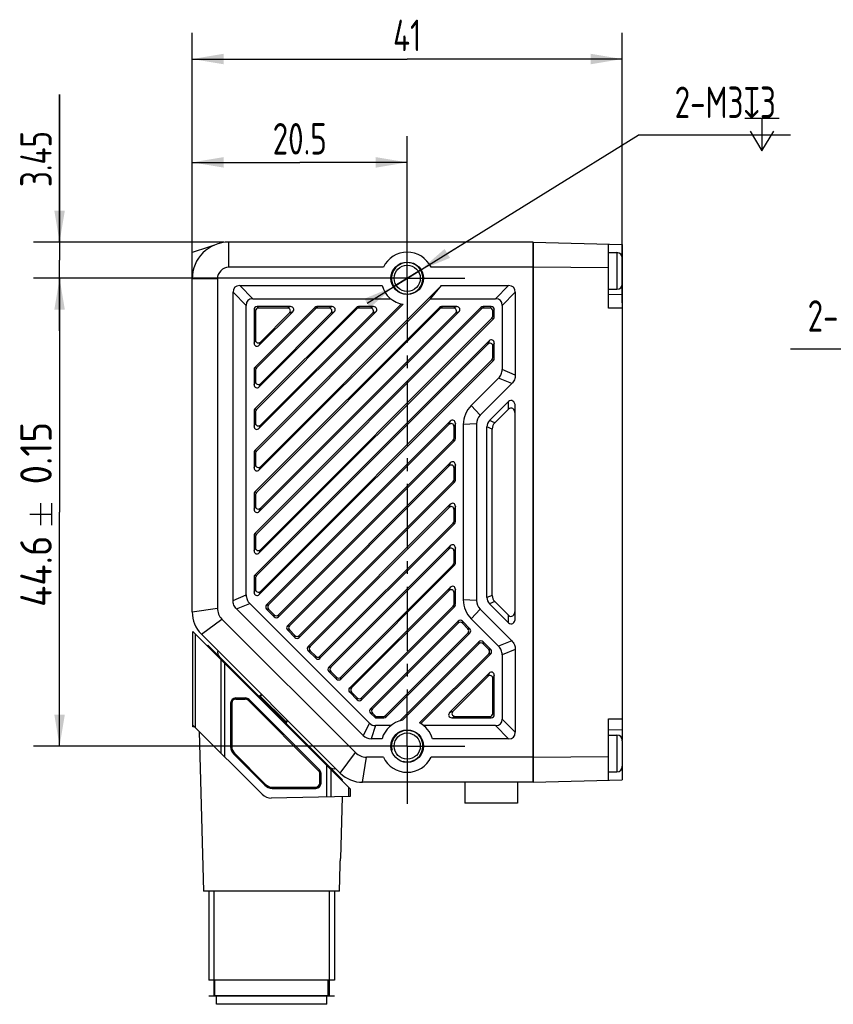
# Model space of a CAD drawing. Header units: millimetres. Extents: x 35 to 273, y 95 to 189.
# Tile 2 of 3: x 120 to 197, y 95 to 189. Entities that reach past the tile are written whole.
import ezdxf
from ezdxf.enums import TextEntityAlignment as Align

# ---------------------------------------------------------------- set-up
doc = ezdxf.new("R2010")
doc.units = ezdxf.units.MM
doc.header["$LTSCALE"] = 16.335
doc.header["$PDMODE"] = 3
doc.header["$PDSIZE"] = 8
doc.linetypes.add('CENTER', pattern=[0.6, 0.375, -0.075, 0.075, -0.075])
doc.layers.get('0').update_dxf_attribs({"linetype": 'CONTINUOUS'})
doc.layers.get('Defpoints').update_dxf_attribs({"linetype": 'CONTINUOUS'})
for name, color, linetype in [('000-ID2000X_DXF_DIMENSION', 7, 'CONTINUOUS'), ('DE-13-002783DXF_CONTINUOUS_LINE', 7, 'CONTINUOUS'), ('DE-13-002784DXF_CONTINUOUS_LINE', 7, 'CONTINUOUS'), ('DE-13-002786DXF_CONTINUOUS_LINE', 7, 'CONTINUOUS'), ('DE-13-002801_DXF_AXIS', 7, 'CONTINUOUS'), ('DE-13-002801DXF_CONTINUOUS_LINE', 7, 'CONTINUOUS'), ('DE-13-002819DXF_CONTINUOUS_LINE', 7, 'CONTINUOUS'), ('DE-19-009143DXF_CONTINUOUS_LINE', 7, 'CONTINUOUS'), ('DE-19-012634DXF_CONTINUOUS_LINE', 7, 'CONTINUOUS'), ('DE-1A-000171DXF_CONTINUOUS_LINE', 7, 'CONTINUOUS'), ('DE-1A-000184DXF_CONTINUOUS_LINE', 7, 'CONTINUOUS'), ('DIMS', 7, 'CONTINUOUS'), ('SC-PM2X10B_DXF_CONTINUOUS_LINE', 7, 'CONTINUOUS')]:
    doc.layers.add(name, color=color, linetype=linetype)
doc.styles.get("Standard").update_dxf_attribs({"font": 'ISOCP', "width": 0.8})
doc.dimstyles.new('DIMSTYLE_1', dxfattribs={"dimtxt": 3, "dimasz": 3, "dimexe": 2.5, "dimexo": 0.5, "dimgap": 0.75, "dimtad": 1, "dimdsep": 46, "dimtxsty": 'STANDARD', "dimblk": '_FILLED', "dimblk1": '_FILLED', "dimblk2": '_FILLED', "dimcen": 0.09, "dimclrt": 3, "dimazin": 2, "dimtp": 0.3, "dimtm": 0.3, "dimtfac": 1, "dimtofl": 0, "dimtmove": 0, "dimatfit": 3, "dimldrblk": '_FILLED', "dimfxl": 1, "dimtolj": 1, "dimarcsym": 0})
doc.dimstyles.new('DIMSTYLE_2', dxfattribs={"dimtxt": 3, "dimasz": 3, "dimexe": 2.5, "dimexo": 0.5, "dimgap": 0.75, "dimtad": 1, "dimdsep": 46, "dimtxsty": 'STANDARD', "dimblk": '_FILLED', "dimblk1": '_FILLED', "dimblk2": '_FILLED', "dimcen": 0.09, "dimclrt": 3, "dimazin": 2, "dimtp": 0.2, "dimtm": 0.2, "dimtfac": 1, "dimtofl": 0, "dimtmove": 0, "dimatfit": 3, "dimldrblk": '_FILLED', "dimfxl": 1, "dimtolj": 1, "dimarcsym": 0})
doc.dimstyles.new('DIMSTYLE_3', dxfattribs={"dimtxt": 3, "dimasz": 3, "dimexe": 2.5, "dimexo": 0.5, "dimgap": 0.75, "dimtad": 1, "dimdsep": 46, "dimtxsty": 'STANDARD', "dimblk": '_FILLED', "dimblk1": '_FILLED', "dimblk2": '_FILLED', "dimcen": 0.09, "dimclrt": 3, "dimazin": 2, "dimtp": 0.1, "dimtm": 0.1, "dimtfac": 1, "dimtofl": 0, "dimtmove": 0, "dimatfit": 3, "dimldrblk": '_FILLED', "dimfxl": 1, "dimtolj": 1, "dimarcsym": 0})
doc.dimstyles.new('DIMSTYLE_4', dxfattribs={"dimtxt": 3, "dimasz": 3, "dimexe": 2.5, "dimexo": 0.5, "dimgap": 0.75, "dimtad": 1, "dimdsep": 46, "dimtxsty": 'STANDARD', "dimblk": '_FILLED', "dimblk1": '_FILLED', "dimblk2": '_FILLED', "dimcen": 0.09, "dimclrt": 3, "dimazin": 2, "dimtol": 1, "dimtp": 0.15, "dimtm": 0.15, "dimtfac": 1, "dimtofl": 0, "dimtmove": 0, "dimatfit": 3, "dimldrblk": '_FILLED', "dimfxl": 1, "dimtolj": 1, "dimarcsym": 0})
doc.dimstyles.new('DIMSTYLE_5', dxfattribs={"dimtxt": 3, "dimasz": 3, "dimexe": 2.5, "dimexo": 0.5, "dimtad": 1, "dimdsep": 46, "dimtxsty": 'STANDARD', "dimblk": '_FILLED', "dimblk1": '_FILLED', "dimblk2": '_FILLED', "dimcen": 0.09, "dimclrt": 3, "dimazin": 2, "dimtp": 0.1, "dimtm": 0.1, "dimtfac": 1, "dimtmove": 0, "dimatfit": 2, "dimldrblk": '_FILLED', "dimfxl": 1, "dimtolj": 1, "dimarcsym": 0})

# ---------------------------------------------------------------- blocks, each defined once
blk = doc.blocks.new('_FILLED')
at = {"color": 0, "linetype": 'ByBlock'}
blk.add_solid([(0, 0), (-1, 0.167), (-1, -0.167)], dxfattribs=at)
blk = doc.blocks.new('*D4')
at = {"layer": '000-ID2000X_DXF_DIMENSION', "color": 4}
for p, q in [((136.368, 164.984), (136.368, 187.931)), ((177.368, 162.175), (177.368, 187.931)), ((136.368, 185.431), (156.868, 185.431)), ((177.368, 185.431), (156.868, 185.431))]:
    blk.add_line(p, q, dxfattribs=at)
at = {"layer": '000-ID2000X_DXF_DIMENSION', "color": 4, "xscale": 3, "yscale": 3, "zscale": 3, "rotation": 180}
blk.add_blockref('_FILLED', (136.368, 185.431), dxfattribs=at)
at = {"layer": '000-ID2000X_DXF_DIMENSION', "color": 4, "xscale": 3, "yscale": 3, "zscale": 3}
blk.add_blockref('_FILLED', (177.368, 185.431), dxfattribs=at)
at = {"layer": '000-ID2000X_DXF_DIMENSION', "color": 3, "insert": (156.868, 189.181), "char_height": 3, "width": 4.40625, "attachment_point": 2, "line_spacing_factor": 0.9}
blk.add_mtext('41', dxfattribs=at)
blk = doc.blocks.new('*D5')
at = {"layer": '000-ID2000X_DXF_DIMENSION', "color": 4}
for p, q in [((136.368, 164.975), (136.368, 178.077)), ((156.868, 168.65), (156.868, 178.077)), ((136.368, 175.577), (146.618, 175.577)), ((156.868, 175.577), (146.618, 175.577))]:
    blk.add_line(p, q, dxfattribs=at)
at = {"layer": '000-ID2000X_DXF_DIMENSION', "color": 4, "xscale": 3, "yscale": 3, "zscale": 3, "rotation": 180}
blk.add_blockref('_FILLED', (136.368, 175.577), dxfattribs=at)
at = {"layer": '000-ID2000X_DXF_DIMENSION', "color": 4, "xscale": 3, "yscale": 3, "zscale": 3}
blk.add_blockref('_FILLED', (156.868, 175.577), dxfattribs=at)
at = {"layer": '000-ID2000X_DXF_DIMENSION', "color": 3, "insert": (146.618, 179.327), "char_height": 3, "width": 8.8125, "attachment_point": 2, "line_spacing_factor": 0.9}
blk.add_mtext('20.5', dxfattribs=at)
blk = doc.blocks.new('*D6')
at = {"layer": '000-ID2000X_DXF_DIMENSION', "color": 4}
for p, q in [((123.723, 167.975), (123.723, 182.038)), ((123.723, 182.038), (123.723, 166.25)), ((139.368, 167.975), (121.223, 167.975)), ((123.723, 159.525), (123.723, 166.25)), ((156.368, 164.525), (121.223, 164.525)), ((123.723, 164.525), (123.723, 159.525))]:
    blk.add_line(p, q, dxfattribs=at)
at = {"layer": '000-ID2000X_DXF_DIMENSION', "color": 4, "xscale": 3, "yscale": 3, "zscale": 3}
for p, rotation in [((123.723, 167.975), 270), ((123.723, 164.525), 90)]:
    blk.add_blockref('_FILLED', p, dxfattribs=dict(at, rotation=rotation))
at = {"layer": '000-ID2000X_DXF_DIMENSION', "color": 3, "insert": (119.973, 173.225), "char_height": 3, "width": 8.8125, "attachment_point": 1, "rotation": 90, "line_spacing_factor": 0.9}
blk.add_mtext('3.45', dxfattribs=at)
blk = doc.blocks.new('*D7')
at = {"layer": '000-ID2000X_DXF_DIMENSION', "color": 4}
for p, q in [((156.368, 164.525), (121.223, 164.525)), ((123.723, 164.525), (123.723, 142.225)), ((123.723, 119.925), (123.723, 142.225)), ((156.368, 119.925), (121.223, 119.925))]:
    blk.add_line(p, q, dxfattribs=at)
at = {"layer": '000-ID2000X_DXF_DIMENSION', "color": 4, "xscale": 3, "yscale": 3, "zscale": 3}
for p, rotation in [((123.723, 164.525), 90), ((123.723, 119.925), 270)]:
    blk.add_blockref('_FILLED', p, dxfattribs=dict(at, rotation=rotation))
at = {"layer": '000-ID2000X_DXF_DIMENSION', "color": 3}
for s, p in [('0.15', (122.973, 147.856)), ('44.6', (122.973, 136.594))]:
    blk.add_text(s, height=3, rotation=90, dxfattribs=at).set_placement(p, align=Align.CENTER)
blk = doc.blocks.new('*D8')
at = {"layer": '000-ID2000X_DXF_DIMENSION', "color": 0, "lineweight": -2}
for p, q in [((153.044, 162.153), (178.881, 178.18)), ((193.406, 178.18), (178.881, 178.18)), ((160.692, 166.897), (163.241, 168.478)), ((158.142, 165.316), (155.593, 163.734))]:
    blk.add_line(p, q, dxfattribs=at)
at = {"layer": 'Defpoints', "color": 0}
for p in [(158.142, 165.316), (155.593, 163.734)]:
    blk.add_point(p, dxfattribs=at)
at = {"layer": '000-ID2000X_DXF_DIMENSION', "color": 0, "linetype": 'ByBlock', "lineweight": -2, "xscale": 3, "yscale": 3, "zscale": 3}
for p, rotation in [((158.142, 165.316), 211.8110570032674), ((155.593, 163.734), 31.81105700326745)]:
    blk.add_blockref('_FILLED', p, dxfattribs=dict(at, rotation=rotation))
at = {"layer": '000-ID2000X_DXF_DIMENSION', "color": 3, "insert": (182.368, 182.805), "char_height": 3, "attachment_point": 1, "line_spacing_factor": 0.9}
blk.add_mtext('\\A1;{2-M3{\\fgdt;x}3}', dxfattribs=at)
blk = doc.blocks.new('*D10')
at = {"layer": '000-ID2000X_DXF_DIMENSION', "color": 0, "lineweight": -2}
for p, q in [((193.419, 157.805), (212.626, 157.805)), ((224.827, 146.111), (212.626, 157.805)), ((218.329, 152.339), (216.163, 154.415)), ((220.495, 150.263), (222.661, 148.187))]:
    blk.add_line(p, q, dxfattribs=at)
at = {"layer": 'Defpoints', "color": 0}
for p in [(220.495, 150.263), (222.661, 148.187)]:
    blk.add_point(p, dxfattribs=at)
at = {"layer": '000-ID2000X_DXF_DIMENSION', "color": 0, "linetype": 'ByBlock', "lineweight": -2, "xscale": 3, "yscale": 3, "zscale": 3}
for p, rotation in [((220.495, 150.263), 316.2142296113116), ((222.661, 148.187), 136.2142296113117)]:
    blk.add_blockref('_FILLED', p, dxfattribs=dict(at, rotation=rotation))
at = {"layer": '000-ID2000X_DXF_DIMENSION', "color": 3, "insert": (206.857, 162.43), "char_height": 3, "attachment_point": 3, "line_spacing_factor": 0.9}
blk.add_mtext('\\A1;{2-M3{\\fgdt;x}2.5}', dxfattribs=at)

msp = doc.modelspace()

# ---------------------------------------------------------------- linework, layer by layer
at = {"layer": '000-ID2000X_DXF_DIMENSION', "color": 3}
for p, q in [((189.067, 179.805), (192.317, 179.805)), ((190.692, 179.805), (190.692, 176.68)), ((121.923, 141), (121.923, 143.1)), ((122.973, 141), (122.973, 143.1)), ((120.873, 142.05), (122.973, 142.05))]:
    msp.add_line(p, q, dxfattribs=at)
msp.add_lwpolyline([(189.567, 178.555), (190.692, 176.68), (191.817, 178.555)], dxfattribs=at)
at = {"layer": 'DE-13-002783DXF_CONTINUOUS_LINE', "color": 4}
msp.add_line((137.94, 96.107), (149.94, 96.107), dxfattribs=at)
at = {"layer": 'DE-13-002784DXF_CONTINUOUS_LINE', "color": 7}
for p, q in [((136.44, 121.928), (136.44, 130.837)), ((136.44, 130.837), (151.44, 115.837)), ((140.031, 124.007), (140.031, 119.873)), ((140.04, 124.007), (140.04, 119.873)), ((140.54, 124.517), (141.431, 124.517)), ((140.54, 124.507), (141.431, 124.507)), ((148.493, 117.652), (141.785, 124.361)), ((148.5, 117.659), (141.791, 124.367)), ((143.04, 115.327), (136.44, 121.928)), ((137.041, 121.326), (137.44, 106.107)), ((140.326, 119.16), (143.292, 116.194)), ((140.333, 119.166), (143.299, 116.2)), ((148.64, 116.407), (148.64, 117.299)), ((148.649, 116.407), (148.649, 117.299)), ((144.006, 115.907), (148.14, 115.907)), ((144.006, 115.898), (148.14, 115.898)), ((151.44, 115.837), (151.44, 115.107)), ((151.44, 115.107), (143.91, 114.976)), ((150.675, 115.094), (150.521, 109.207)), ((150.512, 109.199), (150.521, 109.207)), ((150.515, 109.207), (150.516, 109.207)), ((150.516, 109.207), (150.521, 109.207)), ((150.396, 106.107), (150.47, 108.615)), ((150.396, 106.107), (137.44, 106.107)), ((137.94, 106.107), (137.94, 97.607)), ((149.94, 106.107), (149.94, 97.607)), ((149.94, 97.607), (137.94, 97.607)), ((138.54, 96.107), (138.54, 97.607)), ((149.34, 96.107), (149.34, 97.607)), ((149.44, 96.107), (138.44, 96.107))]:
    msp.add_line(p, q, dxfattribs=at)
at = {"layer": 'DE-13-002784DXF_CONTINUOUS_LINE', "color": 4}
for p, q in [((136.691, 121.677), (136.691, 130.586)), ((139.083, 128.194), (139.083, 119.284)), ((139.432, 127.845), (139.432, 118.936)), ((140.031, 124.007), (140.04, 124.007)), ((140.54, 124.517), (140.54, 124.507)), ((141.431, 124.507), (141.431, 124.517)), ((141.785, 124.361), (141.791, 124.367)), ((140.031, 119.873), (140.04, 119.873)), ((140.326, 119.16), (140.333, 119.166)), ((148.5, 117.659), (148.493, 117.652)), ((149.191, 115.068), (149.191, 118.086)), ((149.615, 115.076), (149.615, 117.662)), ((148.649, 117.299), (148.64, 117.299)), ((148.649, 116.407), (148.64, 116.407)), ((143.292, 116.194), (143.299, 116.2)), ((144.006, 115.898), (144.006, 115.907)), ((148.14, 115.898), (148.14, 115.907)), ((151.264, 116.013), (151.264, 115.104)), ((138.44, 106.107), (138.44, 96.107)), ((149.44, 106.107), (149.44, 96.107))]:
    msp.add_line(p, q, dxfattribs=at)
at = {"layer": 'DE-13-002784DXF_CONTINUOUS_LINE', "color": 7}
for centre, radius, start, end in [((140.54, 124.007), 0.509, 90, 180), ((140.54, 124.007), 0.5, 90, 180), ((141.431, 124.007), 0.509, 45, 90), ((141.431, 124.007), 0.5, 45, 90), ((141.04, 119.873), 1.009, 180, 225), ((141.04, 119.873), 1, 180, 225), ((148.14, 117.299), 0.5, 0, 45), ((148.14, 117.299), 0.509, 0, 45), ((148.14, 116.407), 0.509, 270, 360), ((148.14, 116.407), 0.5, 270, 360), ((144.006, 116.907), 1.009, 225, 270), ((144.006, 116.907), 1, 225, 270), ((143.889, 116.176), 1.2, 225, 271)]:
    msp.add_arc(centre, radius, start, end, dxfattribs=at)
msp.add_open_spline([(150.47, 108.615), (150.471, 108.648), (150.473, 108.712), (150.477, 108.808), (150.482, 108.885), (150.486, 108.946), (150.489, 108.988), (150.493, 109.029), (150.496, 109.068), (150.5, 109.104), (150.503, 109.135), (150.506, 109.159), (150.508, 109.175), (150.51, 109.185), (150.511, 109.194), (150.513, 109.2), (150.514, 109.204), (150.514, 109.206), (150.515, 109.207), (150.515, 109.207)], degree=3, knots=[0, 0, 0, 0, 0.164303, 0.325829, 0.482124, 0.557383, 0.630073, 0.69958, 0.765125, 0.825707, 0.880061, 0.926594, 0.946339, 0.963396, 0.977501, 0.98841, 0.995927, 0.998383, 1, 1, 1, 1], dxfattribs=at)
at = {"layer": 'DE-13-002786DXF_CONTINUOUS_LINE', "color": 7}
for p, q in [((137.871, 129.548), (137.8, 129.477)), ((137.871, 129.548), (150.704, 116.714)), ((142.97, 124.873), (142.825, 124.732)), ((145.504, 122.339), (145.364, 122.194)), ((150.632, 116.645), (150.704, 116.714))]:
    msp.add_line(p, q, dxfattribs=at)
at = {"layer": 'DE-13-002786DXF_CONTINUOUS_LINE', "color": 4}
for p, q in [((138.007, 129.412), (137.936, 129.341)), ((139.574, 127.704), (139.648, 127.771)), ((139.685, 127.592), (139.76, 127.659)), ((142.825, 124.732), (145.364, 122.194)), ((143.024, 124.819), (142.881, 124.677)), ((145.446, 122.396), (145.304, 122.253)), ((148.989, 118.288), (149.06, 118.358)), ((149.132, 118.145), (149.203, 118.215)), ((150.527, 116.75), (150.6, 116.819))]:
    msp.add_line(p, q, dxfattribs=at)
at = {"layer": 'DE-13-002786DXF_CONTINUOUS_LINE', "color": 7}
for centre, start, end in [((142.756, 124.804), 225, 314), ((145.436, 122.124), 136, 225)]:
    msp.add_arc(centre, 0.1, start, end, dxfattribs=at)
at = {"layer": 'DE-13-002786DXF_CONTINUOUS_LINE', "color": 4}
for points, knots in [([(142.797, 124.622), (142.798, 124.621), (142.801, 124.62), (142.804, 124.62), (142.81, 124.622), (142.817, 124.626), (142.828, 124.632), (142.84, 124.641), (142.853, 124.652), (142.867, 124.664), (142.876, 124.672), (142.881, 124.677)], [0, 0, 0, 0, 0.041674, 0.070765, 0.106799, 0.200579, 0.322237, 0.468315, 0.633921, 0.813315, 1, 1, 1, 1]), ([(145.245, 122.174), (145.244, 122.175), (145.244, 122.177), (145.245, 122.18), (145.247, 122.185), (145.251, 122.192), (145.262, 122.207), (145.279, 122.228), (145.295, 122.244), (145.304, 122.253)], [0, 0, 0, 0, 0.033201, 0.05991, 0.094472, 0.187263, 0.309733, 0.626443, 1, 1, 1, 1])]:
    msp.add_open_spline(points, degree=3, knots=knots, dxfattribs=at)
at = {"layer": 'DE-13-002801_DXF_AXIS', "color": 1, "linetype": 'CENTER'}
for p, q in [((156.868, 164.525), (156.868, 170.025)), ((156.868, 164.525), (151.368, 164.525)), ((156.868, 164.525), (156.868, 124.772)), ((156.868, 164.525), (162.368, 164.525)), ((156.868, 119.925), (156.868, 124.772)), ((156.868, 119.925), (151.368, 119.925)), ((156.868, 119.925), (156.868, 114.425)), ((156.868, 119.925), (162.368, 119.925))]:
    msp.add_line(p, q, dxfattribs=at)
at = {"layer": 'DE-13-002801DXF_CONTINUOUS_LINE', "color": 4}
for p, q in [((139.868, 165.575), (139.868, 167.975)), ((138.768, 164.475), (136.368, 164.475)), ((142.149, 162.575), (140.899, 163.825)), ((165.286, 162.575), (166.536, 163.825)), ((141.518, 161.944), (140.268, 163.194)), ((165.918, 161.944), (167.168, 163.194)), ((142.268, 161.535), (142.402, 161.401)), ((142.558, 161.825), (142.692, 161.691)), ((145.746, 161.825), (145.422, 161.691)), ((148.057, 161.74), (148.113, 161.606)), ((148.262, 161.825), (148.318, 161.691)), ((149.705, 161.825), (149.382, 161.691)), ((152.017, 161.74), (152.073, 161.606)), ((152.222, 161.825), (152.278, 161.691)), ((153.665, 161.825), (153.342, 161.691)), ((159.937, 161.74), (159.992, 161.606)), ((160.142, 161.825), (160.197, 161.691)), ((161.585, 161.825), (161.261, 161.691)), ((163.897, 161.74), (163.952, 161.606)), ((164.102, 161.825), (164.157, 161.691)), ((164.878, 161.825), (164.744, 161.691)), ((165.168, 161.535), (165.034, 161.401)), ((145.951, 161.33), (145.627, 161.196)), ((149.91, 161.33), (149.587, 161.196)), ((153.87, 161.33), (153.547, 161.196)), ((161.79, 161.33), (161.466, 161.196)), ((165.083, 160.664), (164.949, 160.719)), ((165.168, 160.869), (165.034, 160.924)), ((142.268, 158.347), (142.402, 158.671)), ((142.762, 158.142), (142.896, 158.466)), ((164.673, 158.557), (164.539, 158.233)), ((165.168, 158.352), (165.034, 158.029)), ((165.168, 156.909), (165.034, 156.964)), ((142.353, 156.035), (142.487, 155.98)), ((165.083, 156.704), (164.949, 156.759)), ((142.268, 155.831), (142.402, 155.775)), ((166.831, 154.488), (165.581, 155.006)), ((167.168, 155.302), (165.918, 155.82)), ((142.268, 154.387), (142.402, 154.711)), ((142.762, 154.182), (142.896, 154.506)), ((163.813, 151.471), (162.965, 152.39)), ((166.518, 152.054), (166.532, 152.775)), ((167.154, 151.629), (167.168, 152.35)), ((142.268, 151.871), (142.402, 151.815)), ((142.353, 152.076), (142.487, 152.02)), ((142.268, 150.428), (142.402, 150.751)), ((142.762, 150.223), (142.896, 150.546)), ((160.973, 150.897), (160.839, 150.574)), ((161.468, 150.692), (161.334, 150.369)), ((163.468, 150.636), (162.218, 150.586)), ((164.968, 150.152), (164.468, 150.36)), ((165.216, 150.752), (164.716, 150.959)), ((161.468, 149.249), (161.334, 149.305)), ((161.383, 149.044), (161.249, 149.1)), ((142.268, 147.911), (142.402, 147.855)), ((142.353, 148.116), (142.487, 148.06)), ((142.268, 146.468), (142.402, 146.791)), ((142.762, 146.263), (142.896, 146.586)), ((160.973, 146.937), (160.839, 146.614)), ((161.468, 146.732), (161.334, 146.409)), ((161.383, 145.084), (161.249, 145.14)), ((161.468, 145.289), (161.334, 145.345)), ((142.268, 143.951), (142.402, 143.896)), ((142.353, 144.156), (142.487, 144.101)), ((142.268, 142.508), (142.402, 142.831)), ((160.973, 142.977), (160.839, 142.654)), ((161.468, 142.773), (161.334, 142.449)), ((142.762, 142.303), (142.896, 142.627)), ((161.383, 141.125), (161.249, 141.18)), ((161.468, 141.329), (161.334, 141.385)), ((142.268, 139.991), (142.402, 139.936)), ((142.353, 140.196), (142.487, 140.141)), ((160.973, 139.018), (160.839, 138.694)), ((142.268, 138.548), (142.402, 138.872)), ((142.762, 138.343), (142.896, 138.667)), ((161.468, 138.813), (161.334, 138.489)), ((161.383, 137.165), (161.249, 137.22)), ((161.468, 137.37), (161.334, 137.425)), ((142.353, 136.236), (142.487, 136.181)), ((142.268, 136.032), (142.402, 135.976)), ((140.268, 133.817), (141.518, 134.335)), ((142.268, 134.588), (142.402, 134.912)), ((142.762, 134.383), (142.896, 134.707)), ((160.973, 135.058), (160.839, 134.734)), ((161.468, 134.853), (161.334, 134.53)), ((164.968, 134.298), (164.468, 134.091)), ((140.605, 133.003), (141.855, 133.521)), ((143.461, 133.385), (143.651, 133.385)), ((161.468, 133.41), (161.334, 133.465)), ((163.468, 133.814), (162.218, 133.864)), ((165.216, 133.698), (164.716, 133.491)), ((136.368, 132.718), (138.768, 133.082)), ((143.461, 132.975), (143.651, 132.975)), ((144.183, 132.254), (144.183, 132.443)), ((144.593, 132.254), (144.593, 132.443)), ((161.383, 133.205), (161.249, 133.26)), ((163.813, 132.979), (162.965, 132.06)), ((166.532, 131.675), (166.518, 132.397)), ((167.168, 132.1), (167.154, 132.821)), ((137.246, 130.596), (139.201, 132.036)), ((161.715, 131.84), (161.715, 131.65)), ((162.125, 131.84), (162.125, 131.65)), ((145.441, 131.405), (145.631, 131.405)), ((145.441, 130.996), (145.631, 130.996)), ((162.846, 131.118), (162.657, 131.118)), ((162.846, 130.708), (162.657, 130.708)), ((146.163, 130.274), (146.163, 130.463)), ((146.573, 130.274), (146.573, 130.463)), ((163.695, 129.86), (163.695, 129.67)), ((164.105, 129.86), (164.105, 129.67)), ((166.831, 129.962), (165.581, 129.445)), ((147.421, 129.425), (147.611, 129.425)), ((147.421, 129.016), (147.611, 129.016)), ((164.826, 129.138), (164.637, 129.138)), ((164.826, 128.729), (164.637, 128.729)), ((167.168, 129.148), (165.918, 128.63)), ((148.143, 128.294), (148.143, 128.484)), ((148.552, 128.294), (148.552, 128.484)), ((149.401, 127.446), (149.59, 127.446)), ((149.401, 127.036), (149.59, 127.036)), ((164.673, 126.878), (164.539, 126.555)), ((150.123, 126.314), (150.123, 126.504)), ((150.532, 126.314), (150.532, 126.504)), ((165.168, 126.674), (165.034, 126.35)), ((151.381, 125.466), (151.57, 125.466)), ((151.381, 125.056), (151.57, 125.056)), ((152.102, 124.334), (152.102, 124.524)), ((152.512, 124.334), (152.512, 124.524)), ((153.364, 123.489), (153.555, 123.491)), ((153.367, 123.076), (153.558, 123.078)), ((160.914, 123.12), (161.238, 123.254)), ((165.168, 122.915), (165.034, 123.049)), ((153.268, 122.108), (152.676, 120.932)), ((154.643, 122.625), (154.587, 122.759)), ((154.848, 122.71), (154.792, 122.844)), ((161.119, 122.625), (161.443, 122.759)), ((164.878, 122.625), (164.744, 122.759)), ((165.918, 122.506), (167.168, 121.256)), ((153.831, 121.875), (153.418, 120.625)), ((165.286, 121.875), (166.536, 120.625)), ((150.489, 117.354), (151.929, 119.308)), ((152.61, 116.475), (152.975, 118.875))]:
    msp.add_line(p, q, dxfattribs=at)
at = {"layer": 'DE-13-002801DXF_CONTINUOUS_LINE', "color": 7}
for p, q in [((168.868, 167.975), (139.868, 167.975)), ((168.868, 167.975), (168.868, 116.475)), ((136.368, 132.718), (136.368, 166.975)), ((154.599, 165.575), (139.868, 165.575)), ((168.868, 165.575), (159.137, 165.575)), ((138.768, 164.475), (138.768, 133.082)), ((140.899, 163.825), (154.468, 163.825)), ((142.896, 146.586), (160.135, 163.825)), ((159.075, 162.575), (160.135, 163.825)), ((160.135, 163.825), (166.536, 163.825)), ((140.268, 133.817), (140.268, 163.194)), ((142.149, 162.575), (155.303, 162.575)), ((142.762, 146.263), (159.075, 162.575)), ((159.075, 162.575), (165.286, 162.575)), ((167.168, 163.194), (167.168, 155.302)), ((141.518, 134.335), (141.518, 161.944)), ((142.268, 161.535), (142.268, 158.347)), ((156.322, 162.085), (142.353, 148.116)), ((148.057, 161.74), (142.353, 156.035)), ((152.017, 161.74), (142.353, 152.076)), ((159.937, 161.74), (142.353, 144.156)), ((163.897, 161.74), (142.353, 140.196)), ((156.481, 162.055), (142.487, 148.06)), ((148.113, 161.606), (142.487, 155.98)), ((152.073, 161.606), (142.487, 152.02)), ((159.992, 161.606), (142.487, 144.101)), ((163.952, 161.606), (142.487, 140.141)), ((145.746, 161.825), (142.558, 161.825)), ((145.422, 161.691), (142.692, 161.691)), ((149.705, 161.825), (148.262, 161.825)), ((149.382, 161.691), (148.318, 161.691)), ((153.665, 161.825), (152.222, 161.825)), ((153.342, 161.691), (152.278, 161.691)), ((161.585, 161.825), (160.142, 161.825)), ((161.261, 161.691), (160.197, 161.691)), ((164.878, 161.825), (164.102, 161.825)), ((164.744, 161.691), (164.157, 161.691)), ((165.168, 160.869), (165.168, 161.535)), ((165.918, 161.944), (165.918, 155.82)), ((142.402, 161.401), (142.402, 158.671)), ((142.762, 158.142), (145.951, 161.33)), ((142.762, 154.182), (149.91, 161.33)), ((142.762, 150.223), (153.87, 161.33)), ((142.762, 142.303), (161.79, 161.33)), ((142.762, 138.343), (165.083, 160.664)), ((142.896, 158.466), (145.627, 161.196)), ((142.896, 154.506), (149.587, 161.196)), ((142.896, 150.546), (153.547, 161.196)), ((142.896, 142.627), (161.466, 161.196)), ((142.896, 138.667), (164.949, 160.719)), ((165.034, 160.924), (165.034, 161.401)), ((164.673, 158.557), (142.353, 136.236)), ((164.539, 158.233), (142.487, 136.181)), ((165.034, 156.964), (165.034, 158.029)), ((165.168, 156.909), (165.168, 158.352)), ((142.762, 134.383), (165.083, 156.704)), ((142.896, 134.707), (164.949, 156.759)), ((142.268, 155.831), (142.268, 154.387)), ((142.402, 155.775), (142.402, 154.711)), ((165.581, 155.006), (162.965, 152.39)), ((166.831, 154.488), (163.813, 151.471)), ((164.716, 150.959), (166.532, 152.775)), ((167.168, 132.1), (167.168, 152.35)), ((142.268, 151.871), (142.268, 150.428)), ((142.402, 151.815), (142.402, 150.751)), ((165.216, 150.752), (166.518, 152.054)), ((167.154, 132.821), (167.154, 151.629)), ((160.973, 150.897), (143.461, 133.385)), ((160.839, 150.574), (143.651, 133.385)), ((161.334, 149.305), (161.334, 150.369)), ((161.468, 149.249), (161.468, 150.692)), ((162.218, 150.586), (162.218, 133.864)), ((163.468, 150.636), (163.468, 133.814)), ((164.468, 134.091), (164.468, 150.36)), ((164.968, 134.298), (164.968, 150.152)), ((144.593, 132.443), (161.249, 149.1)), ((144.593, 132.254), (161.383, 149.044)), ((142.268, 147.911), (142.268, 146.468)), ((142.402, 147.855), (142.402, 146.791)), ((160.973, 146.937), (145.441, 131.405)), ((160.839, 146.614), (145.631, 131.405)), ((161.468, 145.289), (161.468, 146.732)), ((161.334, 145.345), (161.334, 146.409)), ((146.573, 130.463), (161.249, 145.14)), ((146.573, 130.274), (161.383, 145.084)), ((142.268, 143.951), (142.268, 142.508)), ((142.402, 143.896), (142.402, 142.831)), ((160.973, 142.977), (147.421, 129.425)), ((161.468, 141.329), (161.468, 142.773)), ((160.839, 142.654), (147.611, 129.425)), ((161.334, 141.385), (161.334, 142.449)), ((148.552, 128.484), (161.249, 141.18)), ((148.552, 128.294), (161.383, 141.125)), ((142.268, 139.991), (142.268, 138.548)), ((142.402, 139.936), (142.402, 138.872)), ((160.973, 139.018), (149.401, 127.446)), ((160.839, 138.694), (149.59, 127.446)), ((161.334, 137.425), (161.334, 138.489)), ((161.468, 137.37), (161.468, 138.813)), ((150.532, 126.504), (161.249, 137.22)), ((150.532, 126.314), (161.383, 137.165)), ((142.268, 136.032), (142.268, 134.588)), ((142.402, 135.976), (142.402, 134.912)), ((160.973, 135.058), (151.381, 125.466)), ((160.839, 134.734), (151.57, 125.466)), ((161.334, 133.465), (161.334, 134.53)), ((161.468, 133.41), (161.468, 134.853)), ((153.268, 122.108), (141.855, 133.521)), ((166.532, 131.675), (164.716, 133.491)), ((166.518, 132.397), (165.216, 133.698)), ((152.676, 120.932), (140.605, 133.003)), ((143.461, 132.975), (144.183, 132.254)), ((143.651, 132.975), (144.183, 132.443)), ((152.512, 124.524), (161.249, 133.26)), ((152.512, 124.334), (161.383, 133.205)), ((163.813, 132.979), (166.831, 129.962)), ((151.929, 119.308), (139.201, 132.036)), ((161.715, 131.84), (153.364, 123.489)), ((161.715, 131.65), (153.555, 123.491)), ((162.846, 131.118), (162.125, 131.84)), ((162.657, 131.118), (162.125, 131.65)), ((162.965, 132.06), (165.581, 129.445)), ((150.489, 117.354), (137.246, 130.596)), ((145.441, 130.996), (146.163, 130.274)), ((145.631, 130.996), (146.163, 130.463)), ((154.792, 122.844), (162.657, 130.708)), ((154.848, 122.71), (162.846, 130.708)), ((163.695, 129.86), (156.157, 122.322)), ((163.695, 129.67), (156.406, 122.382)), ((164.826, 129.138), (164.105, 129.86)), ((164.637, 129.138), (164.105, 129.67)), ((147.421, 129.016), (148.143, 128.294)), ((147.611, 129.016), (148.143, 128.484)), ((158.041, 122.133), (164.637, 128.729)), ((158.162, 122.064), (164.826, 128.729)), ((165.918, 128.63), (165.918, 122.506)), ((167.168, 129.148), (167.168, 121.256)), ((149.401, 127.036), (150.123, 126.314)), ((149.59, 127.036), (150.123, 126.504)), ((164.673, 126.878), (160.914, 123.12)), ((164.539, 126.555), (161.238, 123.254)), ((165.034, 123.049), (165.034, 126.35)), ((165.168, 122.915), (165.168, 126.674)), ((151.381, 125.056), (152.102, 124.334)), ((151.57, 125.056), (152.102, 124.524)), ((153.367, 123.076), (153.833, 122.625)), ((153.558, 123.078), (153.887, 122.759)), ((153.833, 122.625), (153.887, 122.759)), ((153.833, 122.625), (154.643, 122.625)), ((153.887, 122.759), (154.587, 122.759)), ((161.119, 122.625), (164.878, 122.625)), ((161.443, 122.759), (164.744, 122.759)), ((155.303, 121.875), (153.831, 121.875)), ((165.286, 121.875), (158.432, 121.875)), ((154.468, 120.625), (153.418, 120.625)), ((166.536, 120.625), (159.268, 120.625)), ((154.599, 118.875), (152.975, 118.875)), ((168.868, 118.875), (159.137, 118.875)), ((168.868, 116.475), (152.61, 116.475)), ((162.368, 116.475), (162.368, 114.475)), ((167.368, 116.475), (167.368, 114.475)), ((167.368, 114.475), (162.368, 114.475))]:
    msp.add_line(p, q, dxfattribs=at)
msp.add_lwpolyline([(138.396, 167.651), (138.113, 167.556), (138.063, 167.54), (138.013, 167.523), (137.961, 167.506), (137.909, 167.488), (136.368, 166.975)], dxfattribs=at)
for centre, radius in [((156.868, 164.525), 1.55), ((156.868, 164.525), 1.25), ((156.868, 119.925), 1.55), ((156.868, 119.925), 1.25)]:
    msp.add_circle(centre, radius, dxfattribs=at)
for centre, radius, start, end in [((139.868, 164.475), 3.5, 90, 180), ((156.868, 164.525), 2.5, 24.83459, 155.16541), ((139.868, 164.475), 1.1, 90, 180), ((156.868, 164.525), 2.5, 196.2602, 261.10957), ((139.368, 132.718), 3, 180, 225), ((156.868, 119.925), 2.5, 100.63451, 163.7398), ((156.868, 119.925), 2.5, 16.2602, 62.01567), ((156.868, 119.925), 2.5, 204.83459, 335.16541), ((152.61, 119.475), 3, 225, 270)]:
    msp.add_arc(centre, radius, start, end, dxfattribs=at)
at = {"layer": 'DE-13-002801DXF_CONTINUOUS_LINE', "color": 4}
for centre in [(156.868, 164.525), (156.868, 119.925)]:
    msp.add_arc(centre, 1.5, 255, 195, dxfattribs=at)
at = {"layer": 'DE-13-002801DXF_CONTINUOUS_LINE', "color": 7}
for centre, major_axis, ratio, start_param, end_param in [((144.845, 159.248), (4.417, -4.417), 0.272166, 2.875864, 3.407322), ((162.59, 159.248), (4.417, 4.417), 0.272166, -0.265729, 0.265729), ((146.095, 157.998), (-4.417, 4.417), 0.272166, -0.265729, 0.265729), ((161.34, 157.998), (4.417, 4.417), 0.272166, -0.265729, 0.265729), ((142.578, 161.514), (-0.227, 0.227), 0.935113, -0.751879, 0.751879), ((142.712, 161.381), (-0.227, 0.227), 0.935113, -0.751879, 0.751879), ((145.372, 161.381), (0.338, 0.14), 0.819161, -1.102634, 1.102634), ((145.695, 161.514), (0.338, 0.14), 0.819161, -1.102634, 1.102634), ((148.271, 161.514), (-0.12, 0.289), 0.960422, -0.378626, 0.378626), ((148.326, 161.381), (-0.12, 0.289), 0.960422, -0.378626, 0.378626), ((149.332, 161.381), (0.338, 0.14), 0.819161, -1.102634, 1.102634), ((149.655, 161.514), (0.338, 0.14), 0.819161, -1.102634, 1.102634), ((152.231, 161.514), (-0.12, 0.289), 0.960422, -0.378626, 0.378626), ((152.286, 161.381), (-0.12, 0.289), 0.960422, -0.378626, 0.378626), ((153.292, 161.381), (0.338, 0.14), 0.819161, -1.102634, 1.102634), ((153.615, 161.514), (0.338, 0.14), 0.819161, -1.102634, 1.102634), ((160.15, 161.514), (-0.12, 0.289), 0.960422, -0.378626, 0.378626), ((160.206, 161.381), (-0.12, 0.289), 0.960422, -0.378626, 0.378626), ((161.211, 161.381), (0.338, 0.14), 0.819161, -1.102634, 1.102634), ((161.535, 161.514), (0.338, 0.14), 0.819161, -1.102634, 1.102634), ((164.11, 161.514), (-0.12, 0.289), 0.960422, -0.378626, 0.378626), ((164.166, 161.381), (-0.12, 0.289), 0.960422, -0.378626, 0.378626), ((164.723, 161.381), (0.227, 0.227), 0.935113, -0.751879, 0.751879), ((164.857, 161.514), (0.227, 0.227), 0.935113, -0.751879, 0.751879), ((164.723, 160.933), (0.289, -0.12), 0.960422, -0.378626, 0.378626), ((164.857, 160.877), (0.289, -0.12), 0.960422, -0.378626, 0.378626), ((142.712, 158.721), (-0.14, -0.338), 0.819161, -1.102634, 1.102634), ((164.857, 158.302), (0.14, 0.338), 0.819161, -1.102634, 1.102634), ((142.578, 158.397), (0.14, 0.338), 0.819161, -4.244227, -2.038959), ((164.723, 157.978), (0.14, 0.338), 0.819161, -1.102634, 1.102634), ((164.723, 156.973), (0.289, -0.12), 0.960422, -0.378626, 0.378626), ((164.857, 156.917), (0.289, -0.12), 0.960422, -0.378626, 0.378626), ((142.578, 155.822), (0.289, -0.12), 0.960422, 2.762967, 3.520218), ((142.712, 155.766), (-0.289, 0.12), 0.960422, -0.378626, 0.378626), ((142.578, 154.438), (0.14, 0.338), 0.819161, -4.244227, -2.038959), ((142.712, 154.761), (-0.14, -0.338), 0.819161, -1.102634, 1.102634), ((164.79, 150.577), (2.378, -0.985), 0.995244, 2.750576, 3.532609), ((166.754, 151.623), (0.01, 0.538), 0.742737, -1.544729, 0.657479), ((166.768, 152.344), (0.01, 0.538), 0.742737, -1.544729, 0.657479), ((142.578, 151.862), (0.289, -0.12), 0.960422, 2.762967, 3.520218), ((142.712, 151.807), (-0.289, 0.12), 0.960422, -0.378626, 0.378626), ((164.657, 150.632), (-1.1, 0.456), 0.995244, -0.391016, 0.391016), ((142.578, 150.478), (0.14, 0.338), 0.819161, -4.244227, -2.038959), ((142.712, 150.801), (-0.14, -0.338), 0.819161, -1.102634, 1.102634), ((161.023, 150.318), (0.14, 0.338), 0.819161, -1.102634, 1.102634), ((161.157, 150.642), (0.14, 0.338), 0.819161, -1.102634, 1.102634), ((165.647, 150.222), (1.115, -0.462), 0.828274, 2.811094, 3.472091), ((166.147, 150.015), (-1.115, 0.462), 0.828274, -0.330499, 0.330499), ((161.023, 149.313), (0.289, -0.12), 0.960422, -0.378626, 0.378626), ((161.157, 149.258), (0.289, -0.12), 0.960422, -0.378626, 0.378626), ((142.578, 147.902), (0.289, -0.12), 0.960422, 2.762967, 3.520218), ((142.712, 147.847), (-0.289, 0.12), 0.960422, -0.378626, 0.378626), ((142.578, 146.518), (0.14, 0.338), 0.819161, -4.244227, -2.038959), ((142.712, 146.841), (-0.14, -0.338), 0.819161, -1.102634, 1.102634), ((161.023, 146.359), (0.14, 0.338), 0.819161, -1.102634, 1.102634), ((161.157, 146.682), (0.14, 0.338), 0.819161, -1.102634, 1.102634), ((161.023, 145.353), (0.289, -0.12), 0.960422, -0.378626, 0.378626), ((161.157, 145.298), (0.289, -0.12), 0.960422, -0.378626, 0.378626), ((142.578, 143.942), (0.289, -0.12), 0.960422, 2.762967, 3.520218), ((142.712, 143.887), (-0.289, 0.12), 0.960422, -0.378626, 0.378626), ((142.712, 142.882), (-0.14, -0.338), 0.819161, -1.102634, 1.102634), ((161.023, 142.399), (0.14, 0.338), 0.819161, -1.102634, 1.102634), ((161.157, 142.722), (0.14, 0.338), 0.819161, -1.102634, 1.102634), ((142.578, 142.558), (0.14, 0.338), 0.819161, -4.244227, -2.038959), ((161.023, 141.394), (0.289, -0.12), 0.960422, -0.378626, 0.378626), ((161.157, 141.338), (0.289, -0.12), 0.960422, -0.378626, 0.378626), ((142.578, 139.983), (0.289, -0.12), 0.960422, 2.762967, 3.520218), ((142.712, 139.927), (-0.289, 0.12), 0.960422, -0.378626, 0.378626), ((161.157, 138.763), (0.14, 0.338), 0.819161, -1.102634, 1.102634), ((142.578, 138.598), (0.14, 0.338), 0.819161, -4.244227, -2.038959), ((142.712, 138.922), (-0.14, -0.338), 0.819161, -1.102634, 1.102634), ((161.023, 138.439), (0.14, 0.338), 0.819161, -1.102634, 1.102634), ((161.023, 137.434), (0.289, -0.12), 0.960422, -0.378626, 0.378626), ((161.157, 137.378), (0.289, -0.12), 0.960422, -0.378626, 0.378626), ((142.578, 136.023), (0.289, -0.12), 0.960422, 2.762967, 3.520218), ((142.712, 135.967), (-0.289, 0.12), 0.960422, -0.378626, 0.378626), ((161.157, 134.803), (0.14, 0.338), 0.819161, -1.102634, 1.102634), ((142.578, 134.639), (0.14, 0.338), 0.819161, -4.244227, -2.038959), ((142.712, 134.962), (-0.14, -0.338), 0.819161, -1.102634, 1.102634), ((161.023, 134.479), (0.14, 0.338), 0.819161, -1.102634, 1.102634), ((166.147, 134.435), (-1.115, -0.462), 0.828274, -0.330499, 0.330499), ((143.696, 133.18), (0.321, 0), 0.935113, 2.389713, 3.893472), ((143.885, 133.18), (-0.321, 0), 0.935113, -0.751879, 0.751879), ((161.023, 133.474), (0.289, -0.12), 0.960422, -0.378626, 0.378626), ((161.157, 133.418), (0.289, -0.12), 0.960422, -0.378626, 0.378626), ((164.79, 133.873), (2.378, 0.985), 0.995244, 2.750576, 3.532609), ((164.657, 133.818), (-1.1, -0.456), 0.995244, -0.391016, 0.391016), ((165.647, 134.228), (1.115, 0.462), 0.828274, 2.811094, 3.472091), ((140.405, 133.147), (1.525, 0.632), 0.942731, 2.769309, 3.513876), ((144.388, 132.678), (0, -0.321), 0.935113, -0.751879, 0.751879), ((166.754, 132.827), (-0.01, 0.538), 0.742737, 2.484114, 4.686321), ((144.388, 132.488), (0, 0.321), 0.935113, -3.893472, -2.389713), ((161.92, 131.605), (0, 0.321), 0.935113, -0.751879, 0.751879), ((161.92, 131.416), (0, 0.321), 0.935113, -0.751879, 0.751879), ((166.768, 132.106), (-0.01, 0.538), 0.742737, -3.799071, -1.596864), ((145.675, 131.2), (0.321, 0), 0.935113, 2.389713, 3.893472), ((145.865, 131.2), (-0.321, 0), 0.935113, -0.751879, 0.751879), ((162.422, 130.913), (0.321, 0), 0.935113, -0.751879, 0.751879), ((162.612, 130.913), (0.321, 0), 0.935113, -0.751879, 0.751879), ((146.368, 130.698), (0, -0.321), 0.935113, -0.751879, 0.751879), ((146.368, 130.508), (0, 0.321), 0.935113, -3.893472, -2.389713), ((163.9, 129.626), (0, 0.321), 0.935113, -0.751879, 0.751879), ((163.9, 129.436), (0, 0.321), 0.935113, -0.751879, 0.751879), ((147.655, 129.221), (0.321, 0), 0.935113, 2.389713, 3.893472), ((147.845, 129.221), (-0.321, 0), 0.935113, -0.751879, 0.751879), ((164.402, 128.933), (0.321, 0), 0.935113, -0.751879, 0.751879), ((164.592, 128.933), (0.321, 0), 0.935113, -0.751879, 0.751879), ((148.348, 128.718), (0, -0.321), 0.935113, -0.751879, 0.751879), ((148.348, 128.528), (0, 0.321), 0.935113, -3.893472, -2.389713), ((149.635, 127.241), (0.321, 0), 0.935113, 2.389713, 3.893472), ((149.825, 127.241), (-0.321, 0), 0.935113, -0.751879, 0.751879), ((164.857, 126.623), (0.14, 0.338), 0.819161, -1.102634, 1.102634), ((150.327, 126.738), (0, -0.321), 0.935113, -0.751879, 0.751879), ((150.327, 126.549), (0, 0.321), 0.935113, -3.893472, -2.389713), ((164.723, 126.3), (0.14, 0.338), 0.819161, -1.102634, 1.102634), ((151.615, 125.261), (0.321, 0), 0.935113, 2.389713, 3.893472), ((151.805, 125.261), (-0.321, 0), 0.935113, -0.751879, 0.751879), ((152.307, 124.758), (0, -0.321), 0.935113, -0.751879, 0.751879), ((152.307, 124.569), (0, 0.321), 0.935113, -3.893472, -2.389713), ((153.599, 123.284), (0.321, 0.003), 0.934155, 2.382193, 3.900992), ((153.79, 123.286), (-0.321, -0.003), 0.934155, -0.759399, 0.759399), ((161.169, 122.936), (0.338, 0.14), 0.819161, 2.038959, 4.244227), ((161.493, 123.07), (-0.338, -0.14), 0.819161, -1.102634, 1.102634), ((164.723, 123.07), (0.227, -0.227), 0.935113, -0.751879, 0.751879), ((154.231, 123.636), (-0.705, -1.702), 0.64261, -0.260146, 0.260146), ((154.579, 123.07), (0.12, -0.289), 0.960422, -0.378626, 0.378626), ((154.634, 122.936), (-0.12, 0.289), 0.960422, -3.520218, -2.762967), ((164.857, 122.936), (0.227, -0.227), 0.935113, -0.751879, 0.751879), ((161.34, 126.452), (4.417, -4.417), 0.272166, -0.265729, 0.265729), ((162.59, 125.202), (4.417, -4.417), 0.272166, -0.265729, 0.265729), ((153.945, 122.947), (0.929, 2.244), 0.64261, -3.401739, -2.881447), ((153.04, 120.512), (0.632, 1.525), 0.942731, 2.769309, 3.513876)]:
    msp.add_ellipse(centre, major_axis=major_axis, ratio=ratio, start_param=start_param, end_param=end_param, dxfattribs=at)
for points, knots in [([(165.581, 155.006), (165.634, 155.059), (165.732, 155.175), (165.84, 155.375), (165.905, 155.593), (165.918, 155.744), (165.918, 155.82)], [0, 0, 0, 0, 0.24991, 0.499971, 0.750048, 1, 1, 1, 1]), ([(167.168, 155.302), (167.168, 155.227), (167.155, 155.075), (167.09, 154.857), (166.982, 154.657), (166.884, 154.541), (166.831, 154.488)], [0, 0, 0, 0, 0.249914, 0.499976, 0.750052, 1, 1, 1, 1]), ([(141.518, 134.335), (141.518, 134.26), (141.531, 134.109), (141.595, 133.89), (141.704, 133.69), (141.802, 133.574), (141.855, 133.521)], [0, 0, 0, 0, 0.24991, 0.499971, 0.750048, 1, 1, 1, 1]), ([(140.605, 133.003), (140.552, 133.057), (140.454, 133.173), (140.345, 133.373), (140.281, 133.591), (140.268, 133.742), (140.268, 133.817)], [0, 0, 0, 0, 0.249914, 0.499976, 0.750052, 1, 1, 1, 1]), ([(166.831, 129.962), (166.884, 129.909), (166.982, 129.793), (167.09, 129.593), (167.155, 129.375), (167.168, 129.224), (167.168, 129.148)], [0, 0, 0, 0, 0.249914, 0.499976, 0.750052, 1, 1, 1, 1]), ([(165.918, 128.63), (165.918, 128.706), (165.905, 128.857), (165.84, 129.075), (165.732, 129.275), (165.634, 129.391), (165.581, 129.445)], [0, 0, 0, 0, 0.24991, 0.499971, 0.750048, 1, 1, 1, 1])]:
    msp.add_open_spline(points, degree=3, knots=knots, dxfattribs=at)
at = {"layer": 'DE-13-002819DXF_CONTINUOUS_LINE', "color": 7}
for p, q in [((168.868, 116.475), (168.868, 167.975)), ((168.868, 167.975), (177.368, 167.752)), ((176.068, 161.675), (176.068, 167.787)), ((177.368, 167.752), (177.368, 166.475)), ((176.068, 165.521), (168.868, 165.575)), ((177.368, 163.975), (177.368, 120.475)), ((177.368, 162.952), (176.068, 162.987)), ((176.068, 116.664), (176.068, 122.525)), ((176.068, 121.464), (177.368, 121.498)), ((168.868, 118.875), (176.068, 118.929)), ((177.368, 117.975), (177.368, 116.698)), ((168.868, 116.475), (177.368, 116.698))]:
    msp.add_line(p, q, dxfattribs=at)
at = {"layer": 'DE-13-002819DXF_CONTINUOUS_LINE', "color": 4}
for p, q in [((177.301, 166.725), (177.368, 166.725)), ((177.368, 161.675), (176.068, 161.675)), ((176.068, 122.525), (177.368, 122.525)), ((177.301, 117.725), (177.368, 117.725))]:
    msp.add_line(p, q, dxfattribs=at)
at = {"layer": 'DE-19-009143DXF_CONTINUOUS_LINE', "color": 7}
for centre, start, end in [((139.378, 128.889), 165, 225), ((149.914, 118.354), 225, 285)]:
    msp.add_arc(centre, 0.6, start, end, dxfattribs=at)
at = {"layer": 'DE-19-012634DXF_CONTINUOUS_LINE', "color": 7}
for p, q in [((138.69, 95.307), (138.69, 96.107)), ((149.19, 95.307), (149.19, 96.107)), ((149.19, 95.307), (138.69, 95.307))]:
    msp.add_line(p, q, dxfattribs=at)
at = {"layer": 'DE-1A-000171DXF_CONTINUOUS_LINE', "color": 7}
for p, q in [((140.14, 124.007), (140.14, 119.873)), ((140.54, 124.407), (141.431, 124.407)), ((148.423, 117.582), (141.714, 124.29)), ((140.403, 119.237), (143.369, 116.271)), ((148.54, 116.407), (148.54, 117.299)), ((144.006, 116.007), (148.14, 116.007))]:
    msp.add_line(p, q, dxfattribs=at)
for centre, radius, start, end in [((140.54, 124.007), 0.4, 90, 180), ((141.431, 124.007), 0.4, 45, 90), ((141.04, 119.873), 0.9, 180, 225), ((148.14, 117.299), 0.4, 0, 45), ((148.14, 116.407), 0.4, 270, 360), ((144.006, 116.907), 0.9, 225, 270)]:
    msp.add_arc(centre, radius, start, end, dxfattribs=at)
at = {"layer": 'DE-1A-000184DXF_CONTINUOUS_LINE', "color": 7}
for p, q in [((136.44, 121.755), (136.44, 121.928)), ((136.613, 121.755), (136.44, 121.755))]:
    msp.add_line(p, q, dxfattribs=at)
at = {"layer": 'DIMS', "color": 4}
msp.add_arc((156.868, 164.525), 1.5, 193.37611, 270, dxfattribs=at)
at = {"layer": 'SC-PM2X10B_DXF_CONTINUOUS_LINE', "color": 7}
for p, q in [((176.068, 166.975), (176.868, 166.975)), ((177.367, 166.475), (177.368, 166.475)), ((177.368, 166.439), (177.368, 165.525)), ((177.367, 165.525), (177.368, 165.525)), ((177.368, 164.925), (177.367, 164.925)), ((177.368, 164.925), (177.368, 164.012)), ((176.068, 163.475), (176.868, 163.475)), ((177.368, 163.975), (177.367, 163.975)), ((176.068, 120.975), (176.868, 120.975)), ((177.367, 120.475), (177.368, 120.475)), ((177.368, 120.439), (177.368, 119.525)), ((177.367, 119.525), (177.368, 119.525)), ((177.368, 118.925), (177.367, 118.925)), ((177.368, 118.925), (177.368, 118.012)), ((176.068, 117.475), (176.868, 117.475)), ((177.368, 117.975), (177.367, 117.975))]:
    msp.add_line(p, q, dxfattribs=at)
at = {"layer": 'SC-PM2X10B_DXF_CONTINUOUS_LINE', "color": 4}
for p, q in [((176.868, 166.975), (176.868, 163.475)), ((176.868, 120.975), (176.868, 117.475))]:
    msp.add_line(p, q, dxfattribs=at)
at = {"layer": 'SC-PM2X10B_DXF_CONTINUOUS_LINE', "color": 7}
for centre, radius, start, end in [((176.868, 166.475), 0.5, 0, 90), ((176.838, 166.439), 0.529, 359.99885, 3.93269), ((176.868, 163.975), 0.5, 270, 360), ((176.838, 164.012), 0.529, 356.06731, 0.00115), ((176.868, 120.475), 0.5, 0, 90), ((176.838, 120.439), 0.529, 359.99885, 3.93269), ((176.868, 117.975), 0.5, 270, 360), ((176.838, 118.012), 0.529, 356.06731, 0.00115)]:
    msp.add_arc(centre, radius, start, end, dxfattribs=at)
for points in [[(177.367, 165.525), (177.368, 165.425), (177.367, 165.225), (177.368, 165.025), (177.367, 164.925)], [(177.367, 119.525), (177.368, 119.425), (177.367, 119.225), (177.368, 119.025), (177.367, 118.925)]]:
    msp.add_open_spline(points, degree=3, dxfattribs=at)

# ---------------------------------------------------------------- dimensions: what is measured, and where the dimension line sits
at = {"layer": '000-ID2000X_DXF_DIMENSION', "color": 4}
for base, p1, p2, angle, dimstyle, picture, middle in [((136.368, 185.431), (177.368, 161.675), (136.368, 164.484), 180, 'DIMSTYLE_1', '*D4', (156.689, 185.431)), ((123.723, 167.975), (156.868, 164.525), (139.868, 167.975), 90, 'DIMSTYLE_3', '*D6', (123.723, 177.587)), ((136.368, 175.577), (156.868, 168.15), (136.368, 164.475), 180, 'DIMSTYLE_2', '*D5', (146.556, 175.577)), ((123.723, 119.925), (156.868, 164.525), (156.868, 119.925), 270, 'DIMSTYLE_4', '*D7', (123.723, 142.225))]:
    dim = msp.add_linear_dim(base=base, p1=p1, p2=p2, angle=angle, dimstyle=dimstyle, dxfattribs=at)
    dim.commit()
    dim.dimension.update_dxf_attribs({"geometry": picture, "text_midpoint": middle, "dimtype": 160})
for p1, p2, text, picture, middle in [((158.142, 165.316), (155.593, 163.734), '{2-M<>{\\fgdt;x}3}', '*D8', (187.887, 178.18)), ((220.495, 150.263), (222.661, 148.187), '{2-M<>{\\fgdt;x}2.5}', '*D10', (200.138, 157.805))]:
    dim = msp.add_diameter_dim_2p(p1=p1, p2=p2, text=text, dimstyle='DIMSTYLE_5', override={"dimtih": 1, "dimtoh": 1, "dimpost": '<>'}, dxfattribs=at)
    dim.commit()
    dim.dimension.update_dxf_attribs({"geometry": picture, "text_midpoint": middle, "dimtype": 163})

doc.saveas('drawing.dxf')
